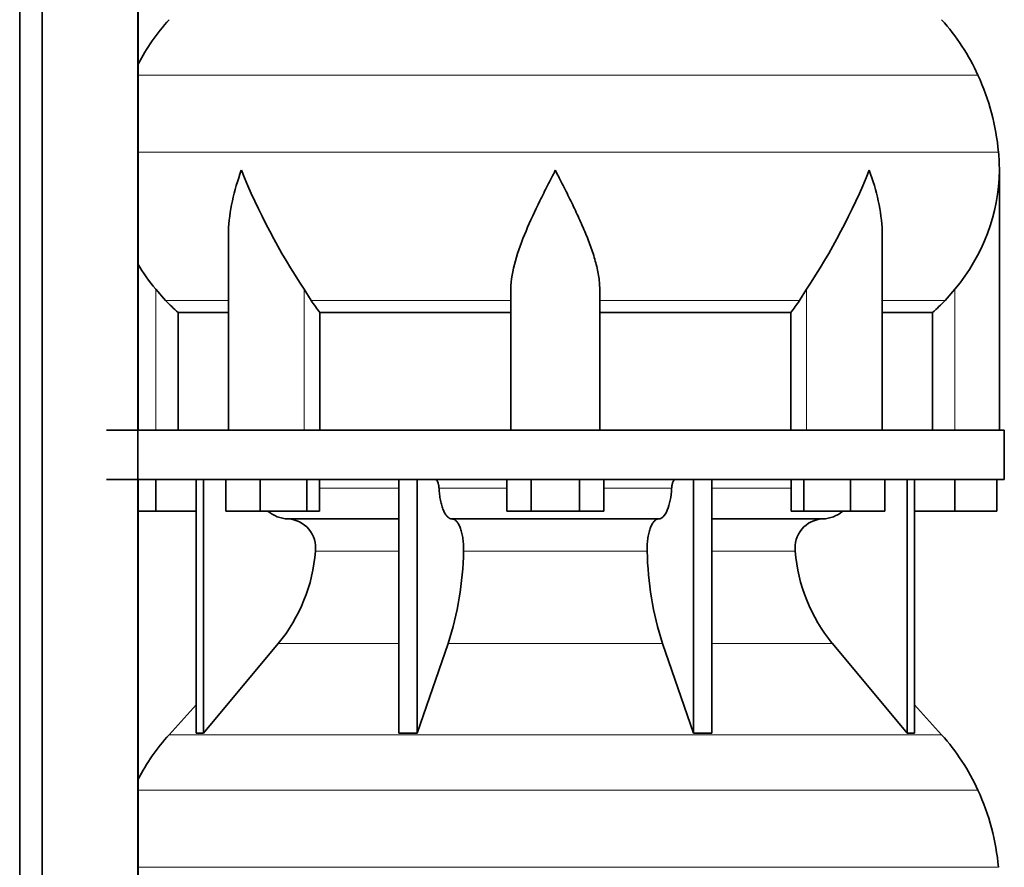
# Model space of a CAD drawing. Header units: millimetres. Extents: x 160 to 768, y -1047 to 1361.
# Tile 12 of 16: x 501 to 701, y 304 to 475. Entities that reach past the tile are written whole.
import ezdxf

# ---------------------------------------------------------------- set-up
doc = ezdxf.new("R2010")
doc.units = ezdxf.units.MM
doc.layers.add('LOW_134-4', color=7, linetype='Continuous')
doc.layers.add('VSI134_DIFFUSORE', color=7, linetype='Continuous')

# ---------------------------------------------------------------- blocks, each defined once
blk = doc.blocks.new('SE3')
at = {"layer": 'LOW_134-4', "color": 7, "linetype": 'Continuous', "lineweight": 35}
for p, q in [((501.38, 250.68), (501.38, 847.18)), ((505.93, 250.68), (505.93, 847.18)), ((525.31, 847.18), (525.31, 250.68)), ((525.38, 527.18), (525.38, 392.18)), ((525.38, 382.18), (525.38, 250.68))]:
    blk.add_line(p, q, dxfattribs=at)
at = {"layer": 'VSI134_DIFFUSORE', "color": 4, "linetype": 'Continuous', "lineweight": 9}
for p, q in [((695.61, 464.17), (525.38, 464.17)), ((525.38, 448.54), (699.77, 448.54)), ((528.94, 392.18), (528.94, 420.78)), ((559.03, 392.18), (559.03, 420.78)), ((660.86, 392.18), (660.86, 420.78)), ((690.94, 392.18), (690.94, 420.78)), ((543.67, 418.48), (530.96, 418.48)), ((600.94, 418.48), (560.45, 418.48)), ((618.94, 418.48), (659.43, 418.48)), ((676.22, 418.48), (688.93, 418.48)), ((562.15, 380.41), (578.25, 380.41)), ((586.37, 380.41), (600.13, 380.41)), ((619.76, 380.41), (633.52, 380.41)), ((641.64, 380.41), (657.74, 380.41)), ((578.25, 367.64), (561.32, 367.64)), ((628.56, 367.64), (591.33, 367.64)), ((658.57, 367.64), (641.64, 367.64)), ((553.8, 348.94), (578.25, 348.94)), ((588.22, 348.94), (631.67, 348.94)), ((641.64, 348.94), (666.09, 348.94)), ((531.65, 330.43), (688.24, 330.43)), ((695.61, 319.17), (525.38, 319.17)), ((525.38, 303.54), (699.77, 303.54))]:
    blk.add_line(p, q, dxfattribs=at)
at = {"layer": 'VSI134_DIFFUSORE', "color": 7, "linetype": 'Continuous', "lineweight": 35}
for p, q in [((699.94, 392.18), (699.94, 444.92)), ((543.67, 431.54), (543.67, 392.18)), ((676.22, 392.18), (676.22, 431.54)), ((530.96, 418.48), (528.94, 420.78)), ((560.45, 418.48), (559.03, 420.78)), ((600.94, 392.18), (600.94, 420.78)), ((618.94, 392.18), (618.94, 420.78)), ((660.86, 420.78), (659.43, 418.48)), ((690.94, 420.78), (688.93, 418.48)), ((533.47, 416.04), (543.67, 416.04)), ((533.47, 392.18), (533.47, 416.04)), ((562.23, 416.04), (600.94, 416.04)), ((562.23, 392.18), (562.23, 416.04)), ((618.94, 416.04), (657.65, 416.04)), ((657.65, 416.04), (657.65, 392.18)), ((676.22, 416.04), (686.42, 416.04)), ((686.42, 416.04), (686.42, 392.18)), ((700.94, 392.18), (518.94, 392.18)), ((700.94, 382.18), (700.94, 392.18)), ((518.94, 382.18), (700.94, 382.18)), ((528.94, 375.78), (528.94, 382.18)), ((537.12, 382.18), (537.12, 330.73)), ((538.65, 382.18), (538.65, 330.73)), ((543.19, 375.78), (543.19, 382.18)), ((550.13, 375.78), (550.13, 382.18)), ((559.61, 375.78), (559.61, 382.18)), ((562.15, 375.78), (562.15, 382.18)), ((578.25, 382.18), (578.25, 330.73)), ((581.94, 382.18), (581.94, 330.73)), ((600.13, 375.78), (600.13, 382.18)), ((605.04, 375.78), (605.04, 382.18)), ((614.85, 375.78), (614.85, 382.18)), ((619.76, 375.78), (619.76, 382.18)), ((637.95, 382.18), (637.95, 330.73)), ((641.64, 382.18), (641.64, 330.73)), ((657.74, 375.78), (657.74, 382.18)), ((660.28, 375.78), (660.28, 382.18)), ((669.76, 375.78), (669.76, 382.18)), ((676.7, 375.78), (676.7, 382.18)), ((681.24, 382.18), (681.24, 330.73)), ((682.77, 382.18), (682.77, 330.73)), ((690.94, 375.78), (690.94, 382.18)), ((699.44, 375.78), (699.44, 382.18)), ((528.94, 375.78), (525.38, 375.78)), ((537.12, 375.78), (528.94, 375.78)), ((550.13, 375.78), (543.19, 375.78)), ((559.61, 375.78), (550.13, 375.78)), ((562.15, 375.78), (559.61, 375.78)), ((605.04, 375.78), (600.13, 375.78)), ((614.85, 375.78), (605.04, 375.78)), ((619.76, 375.78), (614.85, 375.78)), ((660.28, 375.78), (657.74, 375.78)), ((669.76, 375.78), (660.28, 375.78)), ((676.7, 375.78), (669.76, 375.78)), ((690.94, 375.78), (682.77, 375.78)), ((699.44, 375.78), (690.94, 375.78)), ((555.77, 374.18), (578.25, 374.18)), ((589.04, 374.18), (630.85, 374.18)), ((641.64, 374.18), (664.12, 374.18)), ((538.65, 330.73), (553.8, 348.94)), ((581.94, 330.73), (588.22, 348.94)), ((631.67, 348.94), (637.95, 330.73)), ((666.09, 348.94), (681.24, 330.73)), ((537.12, 336.5), (531.65, 330.43)), ((688.24, 330.43), (682.77, 336.5)), ((537.12, 330.73), (538.65, 330.73)), ((578.25, 330.73), (581.94, 330.73)), ((637.95, 330.73), (641.64, 330.73)), ((681.24, 330.73), (682.77, 330.73))]:
    blk.add_line(p, q, dxfattribs=at)
for centre, radius, start, end in [((564.34, 445.98), 44, 138, 152.3158), ((655.54, 445.98), 44, 24.4088, 42), ((650.99, 443.92), 49, 5.4174, 24.4088), ((661.44, 444.91), 38.5, 359.9861, 5.4174), ((672.13, 495.85), 135.74, 202.0412, 213.5763), ((547.76, 495.85), 135.74, 326.4237, 337.9588), ((661.25, 445.59), 38.7, 320.1094, 358.9842), ((558.64, 445.59), 38.7, 210.5496, 219.8906), ((593.57, 440.7), 39.88, 213.8582, 218.2062), ((626.32, 440.7), 39.88, 321.7938, 326.1418), ((556, 380.86), 6.68, 229.5852, 268.0094), ((663.89, 380.86), 6.68, 271.9979, 310.3729), ((555.49, 368.32), 5.87, 353.3223, 87.2173), ((664.38, 368.34), 5.85, 92.5772, 186.8833), ((528.01, 370.16), 33.4, 320.5472, 355.6594), ((526.38, 368.84), 64.97, 342.1602, 358.9354), ((695.02, 369.09), 66.48, 181.2569, 197.6475), ((691.98, 370.21), 33.51, 184.3996, 219.3938), ((564.34, 300.98), 44, 138, 152.3158), ((655.54, 300.98), 44, 24.4088, 42), ((650.99, 298.92), 49, 5.4174, 24.4088)]:
    blk.add_arc(centre, radius, start, end, dxfattribs=at)
for points, knots in [([(543.67, 431.53), (543.67, 431.85), (543.67, 432.18), (543.82, 436.55), (544.81, 440.76), (546.3, 444.91)], [0.4601729, 0.4601729, 0.4601729, 0.4601729, 0.5, 0.5, 1, 1, 1, 1]), ([(600.94, 420.78), (600.94, 422.61), (601.3, 424.55), (602.4, 428.49), (603.15, 430.5), (604.86, 434.6), (605.82, 436.64), (607.32, 439.72), (607.84, 440.75), (608.88, 442.82), (609.42, 443.88), (609.94, 444.91)], [0, 0, 0, 0, 0.25, 0.25, 0.5, 0.5, 0.75, 0.75, 0.875, 0.875, 1, 1, 1, 1]), ([(618.94, 420.78), (618.94, 421.69), (618.85, 422.63), (618.54, 424.53), (618.32, 425.5), (617.91, 426.98), (617.76, 427.48), (617.44, 428.48), (617.26, 428.98), (616.72, 430.48), (616.33, 431.49), (615.48, 433.52), (615.03, 434.54), (614.08, 436.59), (613.59, 437.63), (612.57, 439.71), (612.06, 440.74), (611.27, 442.3), (611.01, 442.82), (610.61, 443.6), (610.48, 443.86), (610.21, 444.39), (610.08, 444.65), (609.94, 444.91)], [0, 0, 0, 0, 0.125, 0.125, 0.25, 0.25, 0.3125, 0.3125, 0.375, 0.375, 0.5, 0.5, 0.625, 0.625, 0.75, 0.75, 0.875, 0.875, 0.9375, 0.9375, 0.96875, 0.96875, 1, 1, 1, 1]), ([(676.22, 431.53), (676.22, 431.85), (676.21, 432.18), (676.06, 436.55), (675.08, 440.76), (673.58, 444.91)], [0.4601729, 0.4601729, 0.4601729, 0.4601729, 0.5, 0.5, 1, 1, 1, 1]), ([(585.61, 382.18), (585.66, 382.18), (585.7, 382.17), (585.8, 382.13), (585.84, 382.1), (585.97, 381.97), (586.05, 381.84), (586.19, 381.51), (586.25, 381.32), (586.33, 380.89), (586.36, 380.65), (586.37, 380.41)], [0, 0, 0, 0, 0.125, 0.125, 0.25, 0.25, 0.5, 0.5, 0.75, 0.75, 1, 1, 1, 1]), ([(633.52, 380.41), (633.53, 380.65), (633.55, 380.88), (633.62, 381.21), (633.64, 381.31), (633.7, 381.5), (633.73, 381.59), (633.8, 381.76), (633.84, 381.83), (633.92, 381.95), (633.96, 382.01), (634.05, 382.1), (634.09, 382.13), (634.18, 382.17), (634.23, 382.18), (634.28, 382.18)], [0, 0, 0, 0, 0.25, 0.25, 0.375, 0.375, 0.5, 0.5, 0.625, 0.625, 0.75, 0.75, 0.875, 0.875, 1, 1, 1, 1]), ([(589.04, 374.18), (588.87, 374.18), (588.71, 374.22), (588.47, 374.34), (588.39, 374.39), (588.23, 374.5), (588.16, 374.57), (587.93, 374.79), (587.78, 374.98), (587.5, 375.43), (587.37, 375.68), (587.13, 376.24), (587.02, 376.56), (586.82, 377.23), (586.73, 377.59), (586.58, 378.34), (586.52, 378.74), (586.42, 379.56), (586.39, 379.98), (586.37, 380.41)], [0, 0, 0, 0, 0.125, 0.125, 0.1875, 0.1875, 0.25, 0.25, 0.375, 0.375, 0.5, 0.5, 0.625, 0.625, 0.75, 0.75, 0.875, 0.875, 1, 1, 1, 1]), ([(633.52, 380.41), (633.44, 378.7), (633.13, 377.1), (632.15, 374.83), (631.5, 374.18), (630.85, 374.18)], [0, 0, 0, 0, 0.5, 0.5, 1, 1, 1, 1]), ([(589.04, 374.18), (589.12, 374.18), (589.2, 374.17), (589.35, 374.13), (589.43, 374.1), (589.67, 373.97), (589.82, 373.84), (590.11, 373.5), (590.25, 373.3), (590.44, 372.94), (590.5, 372.81), (590.62, 372.53), (590.68, 372.38), (590.84, 371.92), (590.94, 371.59), (591.06, 371.05), (591.1, 370.87), (591.16, 370.49), (591.19, 370.3), (591.27, 369.71), (591.31, 369.3), (591.34, 368.47), (591.35, 368.05), (591.33, 367.64)], [0, 0, 0, 0, 0.0625, 0.0625, 0.125, 0.125, 0.25, 0.25, 0.375, 0.375, 0.4375, 0.4375, 0.5, 0.5, 0.625, 0.625, 0.6875, 0.6875, 0.75, 0.75, 0.875, 0.875, 1, 1, 1, 1]), ([(628.56, 367.64), (628.54, 368.05), (628.54, 368.47), (628.57, 369.09), (628.59, 369.29), (628.62, 369.7), (628.64, 369.9), (628.72, 370.49), (628.79, 370.87), (628.91, 371.41), (628.95, 371.58), (629.05, 371.92), (629.15, 372.24), (629.26, 372.53), (629.38, 372.8), (629.45, 372.94), (629.64, 373.3), (629.78, 373.51), (630.07, 373.84), (630.22, 373.97), (630.54, 374.14), (630.69, 374.18), (630.85, 374.18)], [0, 0, 0, 0, 0.125, 0.125, 0.1875, 0.1875, 0.25, 0.25, 0.375, 0.375, 0.4375, 0.4375, 0.5, 0.5625, 0.5625, 0.625, 0.625, 0.75, 0.75, 0.875, 0.875, 1, 1, 1, 1])]:
    blk.add_open_spline(points, degree=3, knots=knots, dxfattribs=at)
for points in [[(533.47, 416.04), (532.6, 416.82), (531.76, 417.64), (530.96, 418.48)], [(688.93, 418.48), (688.13, 417.64), (687.29, 416.82), (686.42, 416.04)]]:
    blk.add_open_spline(points, degree=3, dxfattribs=at)

msp = doc.modelspace()

# ---------------------------------------------------------------- block references
msp.add_blockref('SE3', (0, 0))

doc.saveas('drawing.dxf')
